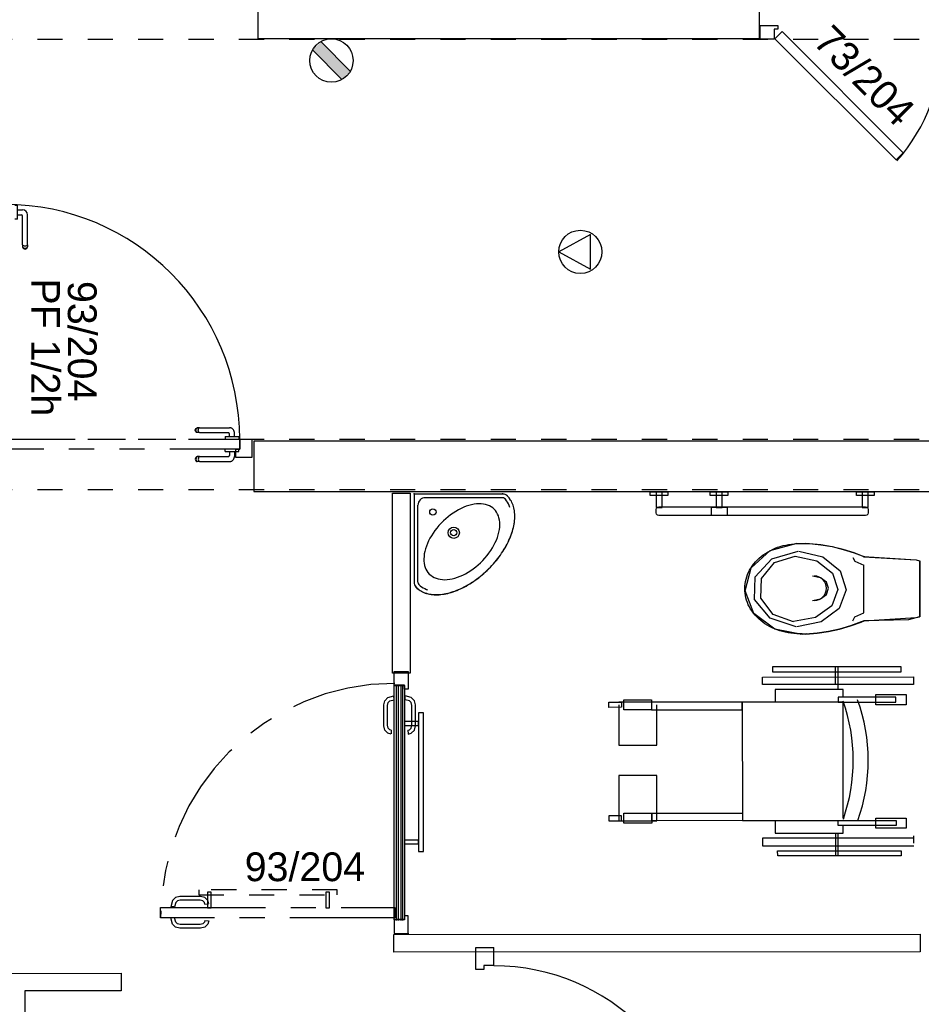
# Model space of a CAD drawing. Header units: millimetres. Extents: x -15 to 127, y -65 to 67.
# Tile 228 of 256: x 16.3 to 19.88, y 26.61 to 30.52. Entities that reach past the tile are written whole.
import ezdxf

# ---------------------------------------------------------------- set-up
doc = ezdxf.new("R2010")
doc.units = ezdxf.units.MM
doc.header["$MEASUREMENT"] = 0
for name, pattern in [('PC_DASH_1', [0.638889, 0.277778, -0.083333, 0.055556, -0.083333, 0.055556, -0.083333]), ('PC_DASH_2', [0.125, 0.055556, -0.069444]), ('PC_DASH_3', [0.055556, 0.027778, -0.027778]), ('PC_DASH_4', [0.638889, 0.416667, -0.083333, 0.055556, -0.083333])]:
    doc.linetypes.add(name, pattern=pattern)
doc.layers.add('Cfa', color=1, linetype='Continuous')
doc.layers.add('structure rdc', color=7, linetype='Continuous')
doc.styles.get("Standard").update_dxf_attribs({"font": 'BKANT.TTF'})

# ---------------------------------------------------------------- blocks, each defined once
blk = doc.blocks.new('ION')
for p, q in [((-0.196, 0.157), (0.004, -0.209)), ((0.205, 0.157), (-0.196, 0.157)), ((0.004, -0.209), (0.205, 0.157))]:
    blk.add_line(p, q)
blk.add_circle((0.004, 0.041), 0.25)
blk = doc.blocks.new('BDR')
for p, q in [((-0.217, 0.129), (0.124, 0.469)), ((-0.123, 0.033), (0.222, 0.37))]:
    blk.add_line(p, q)
blk.add_circle((0.002, 0.25), 0.251)
blk.add_solid([(-0.219, 0.137), (0.124, 0.469), (-0.123, 0.033), (0.222, 0.37)])
blk = doc.blocks.new('PD_8907')
at = {"layer": 'structure rdc', "color": 0}
for points in [[(19.2608, -15.8622), (19.2608, -15.8072), (19.3308, -15.8072), (19.3308, -15.8222), (19.3158, -15.8222), (19.3158, -15.8622), (19.2608, -15.8622)], [(19.8003, -16.3409), (19.8286, -16.3126), (19.3477, -15.8318), (19.3194, -15.8601), (19.8003, -16.3409)]]:
    blk.add_lwpolyline(points, dxfattribs=at)
blk.add_arc((19.2558, -15.8622), 0.73, 318.6519, 0, dxfattribs=at)
blk = doc.blocks.new('PD_9134')
at = {"layer": 'structure rdc', "color": 0}
for p, q in [((16.2533, -16.5234), (16.2533, -16.5218)), ((16.2533, -16.5218), (16.2534, -16.5218)), ((16.2533, -16.5281), (16.2533, -16.5234)), ((16.2534, -16.5218), (16.2632, -16.5218)), ((16.2632, -16.5218), (16.2633, -16.5218)), ((16.218, -16.6779), (16.218, -16.559)), ((16.2378, -16.6779), (16.2378, -16.5637)), ((16.2533, -16.5389), (16.2381, -16.5389)), ((16.2533, -16.5587), (16.2428, -16.5587)), ((16.2533, -16.5353), (16.2533, -16.5281)), ((16.2533, -16.5441), (16.2533, -16.5353)), ((16.2533, -16.5535), (16.2533, -16.5441)), ((16.2533, -16.5623), (16.2533, -16.5535)), ((16.2533, -16.5695), (16.2533, -16.5623)), ((16.2533, -16.5742), (16.2533, -16.5695)), ((16.2533, -16.5758), (16.2533, -16.5742)), ((16.2533, -16.5758), (16.2534, -16.5758)), ((16.2534, -16.5758), (16.2632, -16.5758)), ((16.2632, -16.5758), (16.2633, -16.5758)), ((16.218, -16.6779), (16.218, -16.6841)), ((16.2215, -16.681), (16.2192, -16.6796)), ((16.2245, -16.6819), (16.2215, -16.681)), ((16.2279, -16.6822), (16.2245, -16.6819)), ((16.2313, -16.6819), (16.2279, -16.6822)), ((16.2343, -16.681), (16.2313, -16.6819)), ((16.2366, -16.6796), (16.2343, -16.681)), ((16.2378, -16.6779), (16.2378, -16.6841)), ((16.218, -16.6841), (16.218, -16.6863)), ((16.2192, -16.6896), (16.218, -16.6863)), ((16.2215, -16.6894), (16.2192, -16.687)), ((16.2215, -16.6922), (16.2192, -16.6896)), ((16.2245, -16.691), (16.2215, -16.6894)), ((16.2245, -16.694), (16.2215, -16.6922)), ((16.2279, -16.6915), (16.2245, -16.691)), ((16.2279, -16.6946), (16.2245, -16.694)), ((16.2313, -16.691), (16.2279, -16.6915)), ((16.2313, -16.694), (16.2279, -16.6946)), ((16.2343, -16.6894), (16.2313, -16.691)), ((16.2343, -16.6922), (16.2313, -16.694)), ((16.2366, -16.687), (16.2343, -16.6894)), ((16.2366, -16.6896), (16.2343, -16.6922)), ((16.2378, -16.6863), (16.2366, -16.6896)), ((16.2378, -16.6841), (16.2378, -16.6863))]:
    blk.add_line(p, q, dxfattribs=at)
for centre, radius in [((16.2381, -16.559), 0.02), ((16.2428, -16.5637), 0.00501)]:
    blk.add_arc(centre, radius, 90, 180, dxfattribs=at)
blk = doc.blocks.new('PD_9135')
at = {"layer": 'structure rdc', "color": 0}
for p, q in [((16.3024, -16.5218), (16.3023, -16.5218)), ((16.3122, -16.5218), (16.3024, -16.5218)), ((16.3123, -16.5218), (16.3122, -16.5218)), ((16.3123, -16.5234), (16.3123, -16.5218)), ((16.3123, -16.5281), (16.3123, -16.5234)), ((16.3123, -16.5353), (16.3123, -16.5281)), ((16.3123, -16.5441), (16.3123, -16.5353)), ((16.3123, -16.5389), (16.3326, -16.5389)), ((16.3123, -16.5535), (16.3123, -16.5441)), ((16.3123, -16.5623), (16.3123, -16.5535)), ((16.3123, -16.5587), (16.3279, -16.5587)), ((16.3123, -16.5695), (16.3123, -16.5623)), ((16.333, -16.6779), (16.333, -16.5637)), ((16.3527, -16.6779), (16.3527, -16.559)), ((16.3024, -16.5758), (16.3023, -16.5758)), ((16.3122, -16.5758), (16.3024, -16.5758)), ((16.3123, -16.5758), (16.3122, -16.5758)), ((16.3123, -16.5742), (16.3123, -16.5695)), ((16.3123, -16.5758), (16.3123, -16.5742)), ((16.333, -16.6779), (16.333, -16.6841)), ((16.3341, -16.6796), (16.3364, -16.681)), ((16.3364, -16.681), (16.3394, -16.6819)), ((16.3394, -16.6819), (16.3428, -16.6822)), ((16.3428, -16.6822), (16.3462, -16.6819)), ((16.3462, -16.6819), (16.3493, -16.681)), ((16.3493, -16.681), (16.3515, -16.6796)), ((16.3527, -16.6779), (16.3527, -16.6841)), ((16.333, -16.6841), (16.333, -16.6863)), ((16.333, -16.6863), (16.3341, -16.6896)), ((16.3341, -16.687), (16.3364, -16.6894)), ((16.3341, -16.6896), (16.3364, -16.6922)), ((16.3364, -16.6894), (16.3394, -16.691)), ((16.3364, -16.6922), (16.3394, -16.694)), ((16.3394, -16.691), (16.3428, -16.6915)), ((16.3394, -16.694), (16.3428, -16.6946)), ((16.3428, -16.6915), (16.3462, -16.691)), ((16.3428, -16.6946), (16.3462, -16.694)), ((16.3462, -16.691), (16.3493, -16.6894)), ((16.3462, -16.694), (16.3493, -16.6922)), ((16.3493, -16.6894), (16.3515, -16.687)), ((16.3493, -16.6922), (16.3515, -16.6896)), ((16.3515, -16.6896), (16.3527, -16.6863)), ((16.3527, -16.6841), (16.3527, -16.6863))]:
    blk.add_line(p, q, dxfattribs=at)
for centre, radius in [((16.3279, -16.5637), 0.00501), ((16.3326, -16.559), 0.02)]:
    blk.add_arc(centre, radius, 0, 90, dxfattribs=at)
blk = doc.blocks.new('PD_9133')
at = {"layer": 'structure rdc'}
for name in ['PD_9134', 'PD_9135']:
    blk.add_blockref(name, (0, 0), dxfattribs=at)
blk = doc.blocks.new('PD_9138')
at = {"layer": 'structure rdc', "color": 0, "linetype": 'PC_DASH_1'}
for p, q in [((17.0179, -17.4133), (17.0185, -17.4098)), ((17.0185, -17.4167), (17.0179, -17.4133)), ((17.0185, -17.4098), (17.0202, -17.4068)), ((17.0202, -17.4197), (17.0185, -17.4167)), ((17.0202, -17.4068), (17.0229, -17.4046)), ((17.0229, -17.4219), (17.0202, -17.4197)), ((17.0209, -17.4133), (17.0215, -17.4098)), ((17.0215, -17.4167), (17.0209, -17.4133)), ((17.0215, -17.4098), (17.023, -17.4068)), ((17.023, -17.4197), (17.0215, -17.4167)), ((17.0229, -17.4046), (17.0262, -17.4034)), ((17.0262, -17.4231), (17.0229, -17.4219)), ((17.023, -17.4068), (17.0254, -17.4046)), ((17.0254, -17.4219), (17.023, -17.4197)), ((17.0284, -17.4034), (17.0262, -17.4034)), ((17.0284, -17.4231), (17.0262, -17.4231)), ((17.0345, -17.4034), (17.0284, -17.4034)), ((17.0345, -17.4231), (17.0284, -17.4231)), ((17.0302, -17.4133), (17.0305, -17.4098)), ((17.0305, -17.4167), (17.0302, -17.4133)), ((17.0305, -17.4098), (17.0314, -17.4068)), ((17.0314, -17.4197), (17.0305, -17.4167)), ((17.0314, -17.4068), (17.0328, -17.4046)), ((17.0328, -17.4219), (17.0314, -17.4197)), ((17.0345, -17.4034), (17.1535, -17.4034)), ((17.0345, -17.4231), (17.1488, -17.4231)), ((17.1735, -17.4386), (17.1735, -17.4234)), ((17.1366, -17.4386), (17.1383, -17.4386)), ((17.1366, -17.4386), (17.1366, -17.4387)), ((17.1366, -17.4387), (17.1366, -17.4486)), ((17.1366, -17.4486), (17.1366, -17.4487)), ((17.1383, -17.4386), (17.1429, -17.4386)), ((17.1429, -17.4386), (17.1501, -17.4386)), ((17.1501, -17.4386), (17.159, -17.4386)), ((17.1538, -17.4386), (17.1538, -17.4281)), ((17.159, -17.4386), (17.1684, -17.4386)), ((17.1684, -17.4386), (17.1772, -17.4386)), ((17.1772, -17.4386), (17.1844, -17.4386)), ((17.1844, -17.4386), (17.1891, -17.4386)), ((17.1891, -17.4386), (17.1907, -17.4386)), ((17.1907, -17.4386), (17.1907, -17.4387)), ((17.1907, -17.4387), (17.1907, -17.4486)), ((17.1907, -17.4486), (17.1907, -17.4487))]:
    blk.add_line(p, q, dxfattribs=at)
for centre, radius in [((17.1488, -17.4281), 0.00501), ((17.1535, -17.4234), 0.02)]:
    blk.add_arc(centre, radius, 0, 90, dxfattribs=at)
blk = doc.blocks.new('PD_9139')
at = {"layer": 'structure rdc', "color": 0, "linetype": 'PC_DASH_1'}
for p, q in [((17.1366, -17.4878), (17.1366, -17.4877)), ((17.1366, -17.4976), (17.1366, -17.4878)), ((17.1366, -17.4977), (17.1366, -17.4976)), ((17.1366, -17.4977), (17.1383, -17.4977)), ((17.1383, -17.4977), (17.1429, -17.4977)), ((17.1429, -17.4977), (17.1501, -17.4977)), ((17.1501, -17.4977), (17.159, -17.4977)), ((17.1538, -17.4977), (17.1538, -17.5133)), ((17.159, -17.4977), (17.1684, -17.4977)), ((17.1684, -17.4977), (17.1772, -17.4977)), ((17.1735, -17.4977), (17.1735, -17.518)), ((17.1772, -17.4977), (17.1844, -17.4977)), ((17.1844, -17.4977), (17.1891, -17.4977)), ((17.1891, -17.4977), (17.1907, -17.4977)), ((17.1907, -17.4878), (17.1907, -17.4877)), ((17.1907, -17.4976), (17.1907, -17.4878)), ((17.1907, -17.4977), (17.1907, -17.4976)), ((17.0185, -17.5248), (17.0179, -17.5282)), ((17.0179, -17.5282), (17.0185, -17.5316)), ((17.0202, -17.5218), (17.0185, -17.5248)), ((17.0185, -17.5316), (17.0202, -17.5346)), ((17.0229, -17.5195), (17.0202, -17.5218)), ((17.0202, -17.5346), (17.0229, -17.5369)), ((17.0215, -17.5248), (17.0209, -17.5282)), ((17.0209, -17.5282), (17.0215, -17.5316)), ((17.023, -17.5218), (17.0215, -17.5248)), ((17.0215, -17.5316), (17.023, -17.5346)), ((17.0262, -17.5183), (17.0229, -17.5195)), ((17.0229, -17.5369), (17.0262, -17.5381)), ((17.0254, -17.5195), (17.023, -17.5218)), ((17.023, -17.5346), (17.0254, -17.5369)), ((17.0284, -17.5183), (17.0262, -17.5183)), ((17.0284, -17.5381), (17.0262, -17.5381)), ((17.0345, -17.5183), (17.0284, -17.5183)), ((17.0345, -17.5381), (17.0284, -17.5381)), ((17.0305, -17.5248), (17.0302, -17.5282)), ((17.0302, -17.5282), (17.0305, -17.5316)), ((17.0314, -17.5218), (17.0305, -17.5248)), ((17.0305, -17.5316), (17.0314, -17.5346)), ((17.0328, -17.5195), (17.0314, -17.5218)), ((17.0314, -17.5346), (17.0328, -17.5369)), ((17.0345, -17.5183), (17.1488, -17.5183)), ((17.0345, -17.5381), (17.1535, -17.5381))]:
    blk.add_line(p, q, dxfattribs=at)
for centre, radius in [((17.1488, -17.5133), 0.00501), ((17.1535, -17.518), 0.02)]:
    blk.add_arc(centre, radius, 270, 0, dxfattribs=at)
blk = doc.blocks.new('PD_9137')
at = {"layer": 'structure rdc'}
for name in ['PD_9138', 'PD_9139']:
    blk.add_blockref(name, (0, 0), dxfattribs=at)
blk = doc.blocks.new('PD_9136')
at = {"layer": 'structure rdc', "color": 0, "linetype": 'PC_DASH_1'}
blk.add_lwpolyline([(17.1947, -17.4487), (17.1947, -17.4887), (16.2634, -17.4887), (16.2634, -17.4487), (17.1947, -17.4487)], dxfattribs=at)
at = {"layer": 'structure rdc'}
blk.add_blockref('PD_9137', (0, 0), dxfattribs=at)
blk = doc.blocks.new('PD_9154')
at = {"layer": 'structure rdc', "color": 0}
for points in [[(17.9038, -18.5347), (17.9038, -19.0847), (17.9238, -19.0847), (17.9238, -18.5347), (17.9038, -18.5347)], [(17.8484, -18.5697), (17.8484, -18.5846), (17.9038, -18.5846), (17.9038, -18.5697), (17.8484, -18.5697)], [(17.8484, -19.0398), (17.8484, -19.0548), (17.9038, -19.0548), (17.9038, -19.0398), (17.8484, -19.0398)]]:
    blk.add_lwpolyline(points, dxfattribs=at)
blk = doc.blocks.new('PD_9155')
at = {"layer": 'structure rdc', "color": 0, "linetype": 'PC_DASH_3'}
for points in [[(17.0317, -19.257), (17.5817, -19.257), (17.5817, -19.237), (17.0317, -19.237), (17.0317, -19.257)], [(17.0666, -19.3083), (17.0816, -19.3083), (17.0816, -19.247), (17.0666, -19.247), (17.0666, -19.3083)], [(17.5367, -19.3083), (17.5517, -19.3083), (17.5517, -19.247), (17.5367, -19.247), (17.5367, -19.3083)]]:
    blk.add_lwpolyline(points, dxfattribs=at)
blk = doc.blocks.new('PD_9157')
at = {"layer": 'structure rdc', "color": 0}
for points in [[(17.8084, -18.3705), (17.8634, -18.3705), (17.8634, -18.4405), (17.8484, -18.4405), (17.8484, -18.4255), (17.8084, -18.4255), (17.8084, -18.3705)], [(17.8484, -19.3562), (17.8084, -19.3562), (17.8084, -18.4262), (17.8484, -18.4262), (17.8484, -19.3562)], [(17.8084, -19.4105), (17.8634, -19.4105), (17.8634, -19.3405), (17.8484, -19.3405), (17.8484, -19.3555), (17.8084, -19.3555), (17.8084, -19.4105)]]:
    blk.add_lwpolyline(points, dxfattribs=at)
blk = doc.blocks.new('PD_9156')
at = {"layer": 'structure rdc', "color": 0}
blk.add_point((17.8634, -19.4105), dxfattribs=at)
at = {"layer": 'structure rdc'}
blk.add_blockref('PD_9157', (0, 0), dxfattribs=at)
blk = doc.blocks.new('PD_9159')
at = {"layer": 'structure rdc', "color": 0, "linetype": 'PC_DASH_4'}
for p, q in [((17.0564, -19.2937), (17.0707, -19.2933)), ((16.9359, -19.3046), (16.9209, -19.3042))]:
    blk.add_line(p, q, dxfattribs=at)
for points in [[(17.0719, -19.2932), (17.0683, -19.2801), (17.0561, -19.2678), (17.0393, -19.2633), (16.9564, -19.2633), (16.9396, -19.2678), (16.9273, -19.2801), (16.9209, -19.3042)], [(17.0568, -19.2936), (17.0552, -19.2877), (17.0485, -19.2809), (17.0374, -19.2779), (16.9583, -19.2779), (16.9472, -19.2809), (16.9404, -19.2877), (16.9359, -19.3046)]]:
    blk.add_lwpolyline(points, dxfattribs=at)
blk = doc.blocks.new('PD_9160')
at = {"layer": 'structure rdc', "color": 0, "linetype": 'PC_DASH_4'}
for p, q in [((16.9359, -19.3485), (16.9209, -19.3489)), ((17.0564, -19.3594), (17.0707, -19.3598))]:
    blk.add_line(p, q, dxfattribs=at)
for points in [[(17.0719, -19.3599), (17.0683, -19.373), (17.0561, -19.3852), (17.0393, -19.3897), (16.9564, -19.3897), (16.9396, -19.3852), (16.9273, -19.373), (16.9209, -19.3489)], [(17.0568, -19.3594), (17.0552, -19.3654), (17.0485, -19.3722), (17.0374, -19.3751), (16.9583, -19.3751), (16.9472, -19.3722), (16.9404, -19.3654), (16.9359, -19.3485)]]:
    blk.add_lwpolyline(points, dxfattribs=at)
blk = doc.blocks.new('PD_9158')
at = {"layer": 'structure rdc'}
for name in ['PD_9159', 'PD_9160']:
    blk.add_blockref(name, (0, 0), dxfattribs=at)
blk = doc.blocks.new('PD_9162')
at = {"layer": 'structure rdc', "color": 0}
for p, q in [((17.8164, -19.3591), (17.8164, -18.4266)), ((17.8254, -19.3591), (17.8254, -18.4266)), ((17.8354, -19.3591), (17.8354, -18.4266)), ((17.8424, -19.3591), (17.8424, -18.4266))]:
    blk.add_line(p, q, dxfattribs=at)
blk = doc.blocks.new('PD_9164')
at = {"layer": 'structure rdc', "color": 0}
for p, q in [((17.8075, -18.483), (17.8071, -18.468)), ((17.7965, -18.6036), (17.7961, -18.6179))]:
    blk.add_line(p, q, dxfattribs=at)
for points in [[(17.7961, -18.619), (17.783, -18.6155), (17.7707, -18.6032), (17.7662, -18.5864), (17.7662, -18.5035), (17.7707, -18.4867), (17.783, -18.4745), (17.8071, -18.468)], [(17.7965, -18.604), (17.7905, -18.6024), (17.7838, -18.5956), (17.7808, -18.5845), (17.7808, -18.5054), (17.7838, -18.4943), (17.7905, -18.4876), (17.8075, -18.483)]]:
    blk.add_lwpolyline(points, dxfattribs=at)
blk = doc.blocks.new('PD_9165')
at = {"layer": 'structure rdc', "color": 0}
for p, q in [((17.8513, -18.483), (17.8517, -18.468)), ((17.8623, -18.6036), (17.8627, -18.6179))]:
    blk.add_line(p, q, dxfattribs=at)
for points in [[(17.8627, -18.619), (17.8758, -18.6155), (17.8881, -18.6032), (17.8926, -18.5864), (17.8926, -18.5035), (17.8881, -18.4867), (17.8758, -18.4745), (17.8517, -18.468)], [(17.8623, -18.604), (17.8683, -18.6024), (17.875, -18.5956), (17.878, -18.5845), (17.878, -18.5054), (17.875, -18.4943), (17.8683, -18.4876), (17.8513, -18.483)]]:
    blk.add_lwpolyline(points, dxfattribs=at)
blk = doc.blocks.new('PD_9163')
at = {"layer": 'structure rdc'}
for name in ['PD_9164', 'PD_9165']:
    blk.add_blockref(name, (0, 0), dxfattribs=at)
blk = doc.blocks.new('PD_9161')
at = {"layer": 'structure rdc'}
for name in ['PD_9162', 'PD_9163']:
    blk.add_blockref(name, (0, 0), dxfattribs=at)
blk = doc.blocks.new('PD_9170')
at = {"layer": 'structure rdc', "color": 0}
for p, q in [((18.1314, -19.5535), (18.1314, -19.4655)), ((18.1314, -19.4655), (18.2035, -19.4655)), ((18.2035, -19.5376), (18.2035, -19.4655))]:
    blk.add_line(p, q, dxfattribs=at)
blk.add_lwpolyline([(18.2035, -19.5376), (18.1635, -19.5376), (18.1635, -19.5535), (18.1314, -19.5535), (18.1314, -19.5376)], dxfattribs=at)
blk = doc.blocks.new('PD_9171')
at = {"layer": 'structure rdc', "color": 0}
for points in [[(18.2042, -20.3288), (18.2042, -20.3689), (18.2577, -20.3689), (18.2577, -20.3288), (18.2042, -20.3288)], [(18.9806, -20.3288), (18.9806, -20.3689), (19.0342, -20.3689), (19.0342, -20.3288), (18.9806, -20.3288)]]:
    blk.add_lwpolyline(points, dxfattribs=at)
blk = doc.blocks.new('PD_9169')
at = {"layer": 'structure rdc', "color": 0}
blk.add_line((18.1314, -20.4189), (18.2035, -20.4189), dxfattribs=at)
for points in [[(18.1635, -20.3689), (18.1635, -20.353), (18.1314, -20.353), (18.1314, -20.4189), (18.2035, -20.4189), (18.2035, -20.3689), (18.1635, -20.3689)], [(19.0346, -20.3689), (19.0346, -20.3288), (18.2035, -20.3288), (18.2035, -20.3689), (19.0346, -20.3689)]]:
    blk.add_lwpolyline(points, dxfattribs=at)
blk.add_arc((18.2035, -20.3689), 0.83, 0, 90, dxfattribs=at)
at = {"layer": 'structure rdc'}
for name in ['PD_9170', 'PD_9171']:
    blk.add_blockref(name, (0, 0), dxfattribs=at)
blk = doc.blocks.new('PD_9175')
at = {"layer": 'structure rdc', "color": 0}
for p, q in [((17.887, -17.6662), (18.237, -17.6662)), ((17.887, -17.6662), (17.887, -18.0162)), ((18.237, -17.6812), (17.932, -17.6812)), ((17.902, -18.0162), (17.902, -17.7112))]:
    blk.add_line(p, q, dxfattribs=at)
for points in [[(17.8945, -18.0367), (17.8984, -18.0403), (17.9025, -18.0437), (17.9068, -18.0469), (17.9113, -18.0499), (17.916, -18.0526), (17.9209, -18.0551), (17.926, -18.0574), (17.9312, -18.0594), (17.9367, -18.0611), (17.9423, -18.0626), (17.9481, -18.0639), (17.954, -18.0648), (17.9601, -18.0656), (17.9663, -18.0661), (17.9727, -18.0663), (17.9792, -18.0663), (17.9858, -18.066), (17.9925, -18.0654), (17.9993, -18.0646), (18.0062, -18.0636), (18.0132, -18.0622), (18.0203, -18.0607), (18.0274, -18.0589), (18.0346, -18.0568), (18.0418, -18.0545), (18.0491, -18.052), (18.0564, -18.0492), (18.0638, -18.0461), (18.0711, -18.0429), (18.0785, -18.0394), (18.0859, -18.0357), (18.0932, -18.0318), (18.1005, -18.0276), (18.1078, -18.0233), (18.1151, -18.0187), (18.1223, -18.014), (18.1294, -18.009), (18.1365, -18.0039), (18.1435, -17.9986), (18.1504, -17.9931), (18.1573, -17.9874), (18.164, -17.9816), (18.1707, -17.9756), (18.1772, -17.9695), (18.1836, -17.9632), (18.1898, -17.9568), (18.1959, -17.9503), (18.2019, -17.9437), (18.2077, -17.937), (18.2134, -17.9301), (18.2189, -17.9232), (18.2242, -17.9162), (18.2293, -17.9091), (18.2343, -17.9019), (18.239, -17.8947), (18.2436, -17.8875), (18.2479, -17.8802), (18.2521, -17.8729), (18.256, -17.8655), (18.2597, -17.8582), (18.2632, -17.8508), (18.2665, -17.8434), (18.2695, -17.8361), (18.2723, -17.8288), (18.2748, -17.8215), (18.2771, -17.8143), (18.2792, -17.8071), (18.281, -17.7999), (18.2825, -17.7929), (18.2839, -17.7859), (18.2849, -17.779), (18.2857, -17.7722), (18.2863, -17.7654), (18.2865, -17.7588), (18.2866, -17.7524), (18.2864, -17.746), (18.2859, -17.7398), (18.2851, -17.7337), (18.2841, -17.7278), (18.2829, -17.722), (18.2814, -17.7164), (18.2796, -17.7109), (18.2776, -17.7056), (18.2754, -17.7005), (18.2729, -17.6956), (18.2702, -17.6909), (18.2672, -17.6864), (18.264, -17.6821), (18.2606, -17.678), (18.2569, -17.6742), (18.2576, -17.6749), (18.2535, -17.6716), (18.2489, -17.6691), (18.2439, -17.6675), (18.2388, -17.6667), (18.237, -17.6667), (17.887, -17.6667), (17.887, -18.0167), (17.8875, -18.0219), (17.8888, -18.027), (17.891, -18.0317), (17.894, -18.036), (17.8947, -18.0368)], [(17.8945, -18.0362), (17.8984, -18.0398), (17.9025, -18.0433), (17.9068, -18.0465), (17.9113, -18.0494), (17.916, -18.0522), (17.9209, -18.0546), (17.926, -18.0569), (17.9312, -18.0589), (17.9367, -18.0606), (17.9423, -18.0621), (17.9481, -18.0634), (17.954, -18.0644), (17.9601, -18.0651), (17.9663, -18.0656), (17.9727, -18.0658), (17.9792, -18.0658), (17.9858, -18.0655), (17.9925, -18.0649), (17.9993, -18.0641), (18.0062, -18.0631), (18.0132, -18.0618), (18.0203, -18.0602), (18.0274, -18.0584), (18.0346, -18.0563), (18.0418, -18.054), (18.0491, -18.0515), (18.0564, -18.0487), (18.0638, -18.0457), (18.0711, -18.0424), (18.0785, -18.0389), (18.0859, -18.0352), (18.0932, -18.0313), (18.1005, -18.0272), (18.1078, -18.0228), (18.1151, -18.0182), (18.1223, -18.0135), (18.1294, -18.0085), (18.1365, -18.0034), (18.1435, -17.9981), (18.1504, -17.9926), (18.1573, -17.9869), (18.164, -17.9811), (18.1707, -17.9751), (18.1772, -17.969), (18.1836, -17.9628), (18.1898, -17.9564), (18.1959, -17.9498), (18.2019, -17.9432), (18.2077, -17.9365), (18.2134, -17.9296), (18.2189, -17.9227), (18.2242, -17.9157), (18.2293, -17.9086), (18.2343, -17.9015), (18.239, -17.8943), (18.2436, -17.887), (18.2479, -17.8797), (18.2521, -17.8724), (18.256, -17.865), (18.2597, -17.8577), (18.2632, -17.8503), (18.2665, -17.843), (18.2695, -17.8356), (18.2723, -17.8283), (18.2748, -17.821), (18.2771, -17.8138), (18.2792, -17.8066), (18.281, -17.7995), (18.2825, -17.7924), (18.2839, -17.7854), (18.2849, -17.7785), (18.2857, -17.7717), (18.2863, -17.765), (18.2865, -17.7584), (18.2866, -17.7519), (18.2864, -17.7455), (18.2859, -17.7393), (18.2851, -17.7332), (18.2841, -17.7273), (18.2829, -17.7215), (18.2814, -17.7159), (18.2796, -17.7104), (18.2776, -17.7052), (18.2754, -17.7001), (18.2729, -17.6952), (18.2702, -17.6905), (18.2672, -17.686), (18.264, -17.6817), (18.2606, -17.6776), (18.2569, -17.6737)], [(18.2576, -17.6744), (18.2535, -17.6712), (18.2489, -17.6687), (18.2439, -17.667), (18.2388, -17.6663), (18.237, -17.6662)], [(18.2672, -17.72), (18.2647, -17.7127), (18.2616, -17.7058), (18.2581, -17.6993), (18.254, -17.6932), (18.2495, -17.6876), (18.2463, -17.6843)], [(18.2045, -17.7266), (18.1988, -17.7215), (18.1925, -17.7171), (18.1856, -17.7133), (18.1782, -17.7103), (18.1703, -17.7079), (18.1619, -17.7063), (18.1532, -17.7054), (18.144, -17.7052), (18.1345, -17.7057), (18.1247, -17.707), (18.1147, -17.709), (18.1045, -17.7117), (18.0941, -17.7152), (18.0837, -17.7193), (18.0732, -17.724), (18.0628, -17.7294), (18.0524, -17.7354), (18.0421, -17.742), (18.032, -17.7492), (18.022, -17.7568), (18.0124, -17.765), (18.0031, -17.7736), (17.9941, -17.7826), (17.9855, -17.7919), (17.9774, -17.8016), (17.9697, -17.8115), (17.9625, -17.8216), (17.9559, -17.8319), (17.9499, -17.8423), (17.9445, -17.8527), (17.9398, -17.8632), (17.9357, -17.8737), (17.9323, -17.884), (17.9295, -17.8942), (17.9275, -17.9042), (17.9263, -17.914), (17.9257, -17.9235), (17.9259, -17.9327), (17.9268, -17.9415), (17.9284, -17.9498), (17.9308, -17.9577), (17.9338, -17.9651), (17.9376, -17.972), (17.942, -17.9783), (17.9471, -17.984)], [(17.9471, -17.984), (17.9529, -17.9892), (17.9594, -17.9938), (17.9664, -17.9977), (17.974, -18.0009), (17.982, -18.0034), (17.9905, -18.0051), (17.9994, -18.0062), (18.0087, -18.0065), (18.0183, -18.006), (18.0282, -18.0049), (18.0383, -18.003), (18.0486, -18.0004), (18.0591, -17.997), (18.0696, -17.993), (18.0802, -17.9883), (18.0907, -17.983), (18.1011, -17.977), (18.1115, -17.9705), (18.1216, -17.9634), (18.1316, -17.9558), (18.1412, -17.9476), (18.1506, -17.939), (18.1596, -17.9301), (18.1682, -17.9207), (18.1763, -17.911), (18.1839, -17.9011), (18.191, -17.8909), (18.1976, -17.8806), (18.2035, -17.8701), (18.2089, -17.8596), (18.2135, -17.8491), (18.2176, -17.8385), (18.2209, -17.8281), (18.2235, -17.8178), (18.2254, -17.8077), (18.2266, -17.7978), (18.227, -17.7882), (18.2267, -17.7789), (18.2256, -17.77), (18.2239, -17.7615), (18.2214, -17.7534), (18.2182, -17.7459), (18.2143, -17.7389), (18.2097, -17.7324), (18.2045, -17.7266)], [(17.887, -18.0162), (17.8875, -18.0214), (17.8888, -18.0265), (17.891, -18.0312), (17.894, -18.0355), (17.8947, -18.0363)], [(17.9051, -18.0256), (17.9104, -18.0304), (17.9162, -18.0348), (17.9224, -18.0387), (17.9291, -18.0421), (17.9361, -18.0449), (17.94, -18.0462)]]:
    blk.add_lwpolyline(points, dxfattribs=at)
for centre, radius in [((17.9615, -17.7381), 0.0127), ((18.0441, -17.8202), 0.0225), ((18.0441, -17.8202), 0.0125)]:
    blk.add_circle(centre, radius, dxfattribs=at)
for centre, radius, start, end in [((17.932, -17.7112), 0.03, 90.0051, 180.0051), ((18.237, -17.6962), 0.015, 46.6215, 90.005), ((17.917, -18.0162), 0.015, 180.0051, 221.9505)]:
    blk.add_arc(centre, radius, start, end, dxfattribs=at)

msp = doc.modelspace()

# ---------------------------------------------------------------- linework, layer by layer
at = {"layer": 'structure rdc', "color": 0, "linetype": 'PC_DASH_2'}
for p, q in [((12.5705, 30.4435), (40.1376, 30.4435)), ((12.5705, 28.8564), (41.747, 28.8564)), ((12.5705, 28.6564), (41.748, 28.6564))]:
    msp.add_line(p, q, dxfattribs=at)
at = {"layer": 'structure rdc', "color": 0}
for p, q in [((19.4188, 28.4416), (19.3886, 28.4416)), ((19.8733, 28.1514), (19.8732, 28.3727)), ((19.651, 28.1671), (19.6509, 28.356)), ((19.4222, 28.0828), (19.3988, 28.0828)), ((19.7989, 27.9528), (19.2889, 27.9525)), ((19.2889, 27.9525), (19.2889, 27.9325)), ((19.5389, 27.8827), (19.5389, 27.9527)), ((19.5489, 27.8627), (19.5489, 27.9527)), ((19.7989, 27.9328), (19.7989, 27.9528)), ((19.2489, 27.9125), (19.8489, 27.9128)), ((19.2489, 27.8825), (19.2489, 27.9125)), ((19.2889, 27.9325), (19.7989, 27.9328)), ((19.8489, 27.9128), (19.8489, 27.8828)), ((19.8489, 27.8828), (19.2489, 27.8825)), ((19.5689, 27.8627), (19.2989, 27.8626)), ((19.2989, 27.8626), (19.299, 27.8126)), ((19.569, 27.8327), (19.5689, 27.8627)), ((18.699, 27.7823), (18.699, 27.8223)), ((18.699, 27.8223), (18.809, 27.8223)), ((18.809, 27.8223), (18.809, 27.7823)), ((19.779, 27.8328), (19.549, 27.8327)), ((19.549, 27.8327), (19.549, 27.8127)), ((19.6989, 27.8427), (19.8189, 27.8428)), ((19.699, 27.8027), (19.6989, 27.8427)), ((19.779, 27.8128), (19.779, 27.8328)), ((19.8189, 27.8428), (19.819, 27.8028)), ((18.639, 27.8122), (18.689, 27.8123)), ((18.639, 27.7922), (18.639, 27.8122)), ((18.689, 27.7923), (18.639, 27.7922)), ((18.829, 27.8123), (18.679, 27.8123)), ((18.679, 27.8023), (18.679, 27.6423)), ((18.689, 27.8123), (18.689, 27.7923)), ((18.809, 27.7823), (18.699, 27.7823)), ((19.169, 27.8125), (18.809, 27.8123)), ((18.809, 27.8123), (18.809, 27.7823)), ((18.809, 27.7823), (19.169, 27.7825)), ((18.829, 27.6423), (18.829, 27.8023)), ((19.569, 27.8127), (19.169, 27.8125)), ((19.169, 27.8125), (19.1692, 27.3425)), ((19.169, 27.7825), (19.169, 27.8125)), ((19.549, 27.8127), (19.779, 27.8128)), ((19.5692, 27.3527), (19.569, 27.8127)), ((19.819, 27.8028), (19.699, 27.8027)), ((18.679, 27.6423), (18.829, 27.6423)), ((18.8291, 27.5223), (18.6791, 27.5223)), ((18.6791, 27.5223), (18.6792, 27.3423)), ((18.8292, 27.3423), (18.8291, 27.5223)), ((18.6892, 27.3623), (18.6392, 27.3622)), ((18.6392, 27.3622), (18.6392, 27.3422)), ((18.6892, 27.3423), (18.6892, 27.3623)), ((18.6992, 27.3323), (18.6992, 27.3723)), ((18.6992, 27.3723), (18.8092, 27.3723)), ((18.8092, 27.3723), (19.1692, 27.3725)), ((18.8092, 27.3423), (18.8092, 27.3723)), ((18.8092, 27.3723), (18.8092, 27.3323)), ((19.1692, 27.3725), (19.1692, 27.3425)), ((19.6992, 27.3527), (19.8192, 27.3528)), ((19.6992, 27.3127), (19.6992, 27.3527)), ((19.8192, 27.3528), (19.8192, 27.3128)), ((18.6392, 27.3422), (18.6892, 27.3423)), ((18.6792, 27.3423), (18.8292, 27.3423)), ((18.8092, 27.3323), (18.6992, 27.3323)), ((19.1692, 27.3425), (18.8092, 27.3423)), ((19.1692, 27.3425), (19.5692, 27.3427)), ((19.2992, 27.3426), (19.2992, 27.2926)), ((19.5492, 27.3427), (19.7792, 27.3428)), ((19.5492, 27.3227), (19.5492, 27.3427)), ((19.7792, 27.3228), (19.5492, 27.3227)), ((19.5692, 27.2927), (19.5692, 27.3227)), ((19.8192, 27.3128), (19.6992, 27.3127)), ((19.7792, 27.3428), (19.7792, 27.3228)), ((19.8492, 27.2728), (19.2492, 27.2725)), ((19.2992, 27.2926), (19.5692, 27.2927)), ((19.5392, 27.2927), (19.5393, 27.2027)), ((19.5493, 27.2027), (19.5492, 27.2927)), ((19.8492, 27.2528), (19.8492, 27.2828)), ((19.2492, 27.2725), (19.2492, 27.2425)), ((19.2492, 27.2425), (19.8492, 27.2428)), ((19.3092, 27.2226), (19.7992, 27.2228)), ((19.3093, 27.2026), (19.3092, 27.2226)), ((19.7993, 27.2028), (19.3093, 27.2026)), ((19.7992, 27.2228), (19.7993, 27.2028)), ((15.2371, 26.7361), (16.7035, 26.7368)), ((16.7035, 26.7368), (16.7035, 26.6668)), ((16.7035, 26.6668), (16.3201, 26.6667)), ((16.3201, 26.6667), (16.321, 24.8905))]:
    msp.add_line(p, q, dxfattribs=at)
for points in [[(17.2459, 30.4462), (19.2366, 30.4462), (19.2366, 30.6462), (17.2459, 30.6462), (17.2459, 30.4462)], [(17.2222, 28.7841), (17.1577, 28.7841), (17.1577, 28.8162), (17.1736, 28.8162), (17.1736, 28.8562), (17.2222, 28.8562), (17.2222, 28.7841)], [(17.2303, 28.6487), (20.0057, 28.6487), (20.0057, 28.8487), (17.2303, 28.8487), (17.2303, 28.6487)], [(17.8501, 28.6425), (17.8505, 27.9275), (17.7805, 27.9275), (17.7801, 28.6424), (17.8501, 28.6425)], [(18.8733, 28.6322), (18.8033, 28.6322), (18.8033, 28.6472), (18.8733, 28.6472), (18.8733, 28.6322)], [(18.8513, 28.647), (18.8273, 28.647), (18.8273, 28.5857), (18.8513, 28.5857), (18.8513, 28.647)], [(19.1116, 28.6322), (19.0416, 28.6322), (19.0416, 28.6472), (19.1116, 28.6472), (19.1116, 28.6322)], [(19.0892, 28.6457), (19.0652, 28.6457), (19.0652, 28.5857), (19.0892, 28.5857), (19.0892, 28.6457)], [(19.6923, 28.6322), (19.6223, 28.6322), (19.6223, 28.6472), (19.6923, 28.6472), (19.6923, 28.6322)], [(19.6684, 28.647), (19.6444, 28.647), (19.6444, 28.5857), (19.6684, 28.5857), (19.6684, 28.647)], [(18.8373, 28.5877), (19.6584, 28.5877), (19.6634, 28.5864), (19.6671, 28.5827), (19.6684, 28.5777), (19.6684, 28.5637), (19.6671, 28.5587), (19.6634, 28.5551), (19.6584, 28.5537), (18.8373, 28.5537), (18.8323, 28.5551), (18.8286, 28.5587), (18.8273, 28.5637), (18.8273, 28.5777), (18.8286, 28.5827), (18.8323, 28.5864), (18.8373, 28.5877)], [(19.1082, 28.553), (19.0471, 28.553), (19.0471, 28.587), (19.1082, 28.587), (19.1082, 28.553)], [(19.8728, 28.1519), (19.8291, 28.1398), (19.6508, 28.1355), (19.6527, 28.136), (19.6411, 28.1311), (19.5986, 28.1155), (19.5551, 28.1028), (19.5108, 28.0931), (19.4659, 28.0865), (19.4207, 28.0831), (19.4222, 28.0833), (19.3988, 28.0832), (19.4069, 28.084), (19.3962, 28.0838), (19.3847, 28.0841), (19.3733, 28.0848), (19.362, 28.0861), (19.3508, 28.0879), (19.3397, 28.0901), (19.3287, 28.0928), (19.3179, 28.096), (19.3074, 28.0996), (19.2971, 28.1037), (19.2871, 28.1082), (19.2773, 28.1131), (19.2679, 28.1185), (19.2589, 28.1242), (19.2502, 28.1303), (19.242, 28.1368), (19.2341, 28.1437), (19.2267, 28.1508), (19.2198, 28.1583), (19.2134, 28.1661), (19.2075, 28.1741), (19.202, 28.1823), (19.1972, 28.1908), (19.1928, 28.1995), (19.1891, 28.2084), (19.1859, 28.2174), (19.1832, 28.2265), (19.1812, 28.2358), (19.1798, 28.2451), (19.1789, 28.2544), (19.1787, 28.2638), (19.179, 28.2732), (19.18, 28.2826), (19.1815, 28.2919), (19.1836, 28.3011), (19.1864, 28.3102), (19.1897, 28.3192), (19.1935, 28.328), (19.1979, 28.3367), (19.2029, 28.3451), (19.2084, 28.3534), (19.2144, 28.3613), (19.221, 28.3691), (19.228, 28.3765), (19.2354, 28.3836), (19.2433, 28.3904), (19.2517, 28.3968), (19.2604, 28.4029), (19.2695, 28.4086), (19.2789, 28.4138), (19.2887, 28.4187), (19.2988, 28.4232), (19.3091, 28.4272), (19.3197, 28.4307), (19.3305, 28.4338), (19.3415, 28.4364), (19.3526, 28.4386), (19.3639, 28.4403), (19.3752, 28.4415), (19.3866, 28.4421), (19.3886, 28.4421), (19.4188, 28.4421), (19.4205, 28.4426), (19.4357, 28.4418), (19.4809, 28.4374), (19.5256, 28.4298), (19.5696, 28.4192), (19.6128, 28.4055), (19.655, 28.3889), (19.6506, 28.3902), (19.8594, 28.3774), (19.8727, 28.374), (19.8732, 28.3732), (19.8733, 28.1519)], [(19.4068, 28.0819), (19.2974, 28.102), (19.2147, 28.1651), (19.1808, 28.2542), (19.2047, 28.3456), (19.2801, 28.4147), (19.3867, 28.4432), (19.3867, 28.4432)], [(19.3824, 28.1122), (19.279, 28.1455), (19.2176, 28.2202), (19.2201, 28.3097), (19.2856, 28.382), (19.3909, 28.4116)], [(19.3929, 28.4116), (19.4881, 28.3901), (19.5568, 28.3343), (19.5806, 28.2591), (19.5531, 28.1846), (19.4817, 28.1309), (19.3855, 28.1123), (19.3855, 28.1123)], [(19.655, 28.3884), (19.6128, 28.405), (19.5696, 28.4187), (19.5256, 28.4293), (19.4809, 28.4369), (19.4357, 28.4414), (19.4205, 28.4421)], [(19.3726, 28.1321), (19.2911, 28.1611), (19.2427, 28.2259), (19.2447, 28.3036), (19.2964, 28.3665), (19.3793, 28.3922)], [(19.3786, 28.3922), (19.4648, 28.3735), (19.527, 28.3251), (19.5486, 28.2597), (19.5237, 28.1951), (19.459, 28.1484), (19.3719, 28.1322), (19.3719, 28.1322)], [(19.6079, 28.3863), (19.6156, 28.3718), (19.6509, 28.356)], [(19.6506, 28.3897), (19.8594, 28.3769), (19.8727, 28.3736)], [(19.4475, 28.2163), (19.4475, 28.2163), (19.4794, 28.2228), (19.5027, 28.2406), (19.5112, 28.2648), (19.5027, 28.289), (19.4793, 28.3067), (19.4474, 28.3132)], [(19.4207, 28.0826), (19.4659, 28.0861), (19.5108, 28.0926), (19.5551, 28.1023), (19.5986, 28.115), (19.6411, 28.1306), (19.6527, 28.1355)], [(19.608, 28.136), (19.6157, 28.1508), (19.651, 28.1671)], [(19.6506, 28.1354), (19.8594, 28.1482), (19.8727, 28.1515)], [(19.8756, 26.822), (17.7856, 26.821), (17.7855, 26.891), (19.8755, 26.892), (19.8756, 26.822)]]:
    msp.add_lwpolyline(points, dxfattribs=at)
at = {"layer": 'structure rdc', "color": 0, "linetype": 'PC_DASH_4'}
msp.add_lwpolyline([(17.7898, 26.9974), (17.7898, 26.9574), (16.8598, 26.9574), (16.8598, 26.9974), (17.7898, 26.9974)], dxfattribs=at)
at = {"layer": 'structure rdc', "color": 0}
for centre, radius, start, end in [((16.2423, 28.8562), 0.9313, 0, 90), ((19.4547, 28.2648), 0.0484, 270.0278, 90.0278), ((18.9691, 27.5824), 0.7, 340.0278, 20.0278), ((18.8891, 27.5824), 0.72, 341.0278, 19.0278)]:
    msp.add_arc(centre, radius, start, end, dxfattribs=at)
at = {"layer": 'structure rdc', "color": 0, "linetype": 'PC_DASH_4'}
msp.add_arc((17.7898, 26.9574), 0.93, 90, 180, dxfattribs=at)
at = {"layer": 'structure rdc', "color": 0}
for p in [(17.866, 28.639), (19.8732, 28.2621), (19.8736, 28.2619)]:
    msp.add_point(p, dxfattribs=at)

# ---------------------------------------------------------------- block references
at = {"layer": 'Cfa', "zscale": 0.343, "rotation": 270}
for name, p, xscale, yscale in [('BDR', (17.4519, 30.3594), 0.343, 0.3430000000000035), ('ION', (18.5119, 29.6011), 0.342999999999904, 0.342999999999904)]:
    msp.add_blockref(name, p, dxfattribs=dict(at, xscale=xscale, yscale=yscale))
at = {"layer": 'structure rdc'}
for name in ['PD_8907', 'PD_9133', 'PD_9136', 'PD_9175', 'PD_9156', 'PD_9161', 'PD_9154', 'PD_9158', 'PD_9155', 'PD_9169']:
    msp.add_blockref(name, (-0.0209, 46.3053), dxfattribs=at)

# ---------------------------------------------------------------- texts
at = {"layer": 'structure rdc', "color": 0, "char_height": 0.114102, "attachment_point": 1}
for s, insert, width, rotation in [('{\\fArial|b0|i0|c0|p34;\\W0.98;73/204}', (19.5253, 30.5089), 0.493889, 315), ('{\\fArial|b0|i0|c0|p34;\\W0.98;PF 1/2h}', (16.4601, 29.4944), 0.564444, 270), ('{\\fArial|b0|i0|c0|p34;\\W0.98;93/204}', (16.6057, 29.4842), 0.493889, 270)]:
    msp.add_mtext(s, dxfattribs=dict(at, insert=insert, width=width, rotation=rotation))
at = {"layer": 'structure rdc', "color": 0, "insert": (17.1936, 27.2165), "char_height": 0.114102, "width": 0.493889, "attachment_point": 1}
msp.add_mtext('{\\fArial|b0|i0|c0|p34;\\W0.98;93/204}', dxfattribs=at)

doc.saveas('drawing.dxf')
